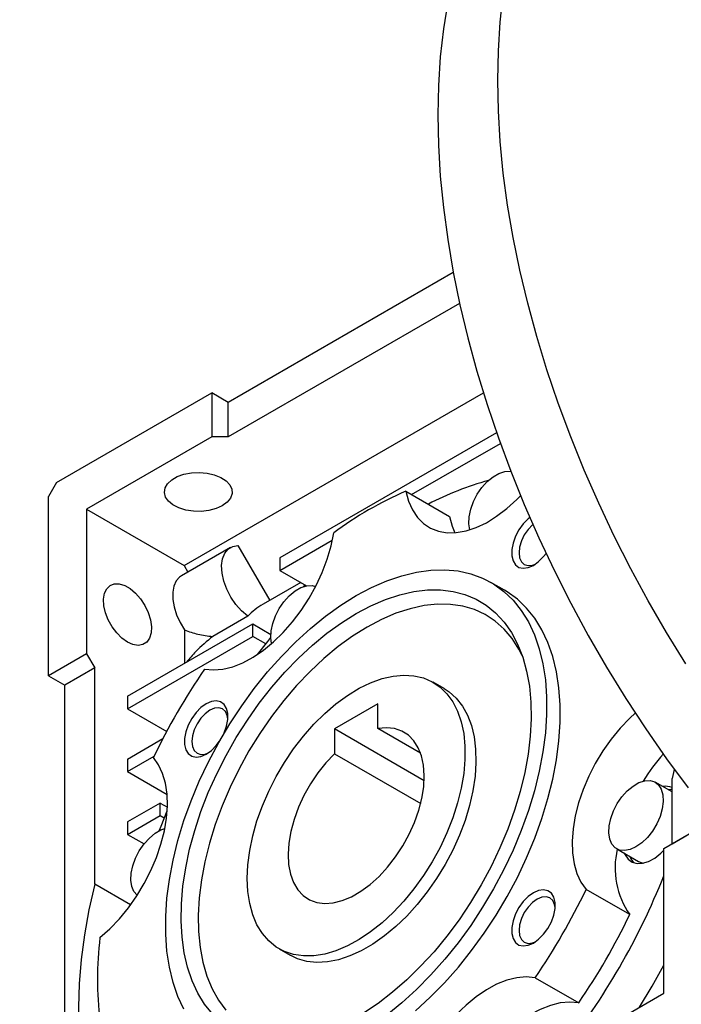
# Model space of a CAD drawing. Header units: millimetres. Extents: x 25 to 1092, y 25 to 838.
# Tile 6 of 10: x 884 to 970, y 536 to 664. Entities that reach past the tile are written whole.
import ezdxf

# ---------------------------------------------------------------- set-up
doc = ezdxf.new("R2010")
doc.units = ezdxf.units.MM
doc.header["$LTSCALE"] = 4
doc.linetypes.add('SLD-Solid', pattern=[0])
doc.layers.add('TEXT', color=140, linetype='SLD-Solid', lineweight=25)
doc.dimstyles.new('SLDDIMSTYLE0', dxfattribs={"dimtxt": 0.18, "dimasz": 13.208, "dimexe": 0, "dimexo": 0.0625, "dimgap": 0, "dimtad": 0, "dimtih": 1, "dimtoh": 1, "dimdec": 0, "dimrnd": 1e-09, "dimzin": 0, "dimdsep": 46, "dimtxsty": 'Standard', "dimsah": 1, "dimcen": 0.09, "dimadec": 0, "dimazin": 0, "dimtfac": 13.208, "dimtdec": 0, "dimtofl": 0, "dimtmove": 0, "dimatfit": 3, "dimfxl": 0, "dimfrac": 2, "dimtolj": 1, "dimtzin": 0, "dimarcsym": 0})

msp = doc.modelspace()

# ---------------------------------------------------------------- linework, layer by layer
for p, q in [((940.084, 631.436), (910.854, 614.561)), ((940.905, 627.418), (910.854, 610.071)), ((888.58, 604.152), (908.733, 615.786)), ((905.136, 593.369), (943.993, 615.801)), ((908.733, 615.786), (908.733, 610.071)), ((910.854, 614.561), (908.733, 615.786)), ((910.854, 614.562), (908.733, 615.786)), ((910.854, 610.071), (910.854, 614.561)), ((945.712, 610.597), (917.572, 594.352)), ((908.733, 610.071), (892.469, 600.682)), ((910.854, 610.071), (908.733, 610.071)), ((934.673, 602.591), (946.193, 609.242)), ((888.58, 604.152), (887.52, 602.315)), ((933.925, 603.023), (939.581, 599.757)), ((887.52, 579.044), (887.52, 602.315)), ((892.469, 600.682), (905.136, 593.369)), ((892.469, 600.682), (892.469, 581.901)), ((917.572, 592.719), (924.373, 596.645)), ((911.136, 595.704), (904.772, 592.031)), ((912.125, 595.962), (916.239, 588.836)), ((917.572, 594.352), (917.572, 592.719)), ((905.136, 593.369), (905.625, 592.523)), ((917.572, 592.719), (921.007, 590.736)), ((920.269, 591.162), (915.386, 588.344)), ((946.737, 590.163), (944.97, 591.183)), ((920.788, 590.862), (920.581, 590.615)), ((913.383, 586.778), (908.841, 584.156)), ((897.773, 576.39), (914.036, 585.779)), ((905.197, 585.008), (905.197, 580.676)), ((914.036, 584.146), (914.036, 585.779)), ((914.036, 585.779), (916.391, 584.419)), ((897.773, 574.757), (914.036, 584.146)), ((915.721, 583.173), (914.036, 584.146)), ((892.469, 581.901), (887.52, 579.044)), ((892.469, 581.901), (893.53, 580.064)), ((893.53, 580.064), (889.641, 577.819)), ((893.53, 551.961), (893.53, 580.064)), ((887.52, 579.044), (889.641, 577.819)), ((889.641, 511.679), (889.641, 577.819)), ((938.885, 577.376), (937.47, 578.193)), ((897.773, 576.39), (897.773, 574.757)), ((897.773, 574.757), (902.866, 571.817)), ((930.3, 575.406), (924.643, 572.14)), ((930.3, 572.175), (930.3, 575.406)), ((924.643, 572.14), (924.643, 568.909)), ((936.297, 565.412), (924.643, 572.14)), ((935.845, 568.973), (930.3, 572.175)), ((897.773, 568.225), (902.372, 570.88)), ((897.773, 566.592), (901.224, 568.584)), ((897.773, 568.225), (897.773, 566.592)), ((924.643, 568.909), (935.846, 562.442)), ((968.769, 566.871), (968.483, 565.7)), ((897.773, 566.592), (902.916, 563.622)), ((968.483, 557.194), (968.483, 565.7)), ((968.483, 563.954), (966.305, 565.212)), ((902.015, 562.509), (897.773, 560.059)), ((902.015, 560.876), (902.015, 562.509)), ((902.015, 562.509), (902.953, 561.967)), ((897.773, 558.426), (902.015, 560.876)), ((902.015, 560.876), (902.55, 560.567)), ((897.773, 560.059), (897.773, 558.426)), ((967.423, 556.582), (972.372, 559.439)), ((968.483, 557.194), (972.372, 559.439)), ((897.773, 558.426), (899.921, 557.186)), ((961.305, 556.551), (964.134, 554.918)), ((967.423, 556.582), (968.483, 557.194)), ((967.423, 537.801), (967.423, 556.582)), ((898.179, 549.278), (893.53, 551.961)), ((962.988, 548.015), (957.332, 551.28)), ((917.472, 543.551), (918.886, 542.734)), ((950.705, 539.803), (956.362, 536.537)), ((951.159, 528.412), (967.423, 537.801))]:
    msp.add_line(p, q)
at = {"flags": 128}
for points in [[(939.356, 666.623), (938.797, 663.113), (938.398, 659.485), (938.158, 655.747), (938.078, 651.908), (938.158, 647.976), (938.398, 643.961), (938.797, 639.872), (939.356, 635.717), (940.071, 631.507), (940.942, 627.25), (941.967, 622.956), (943.143, 618.636), (944.468, 614.299), (945.938, 609.954), (947.551, 605.612), (949.303, 601.282), (951.189, 596.975), (953.206, 592.699), (955.349, 588.465), (957.613, 584.283), (959.992, 580.161), (962.483, 576.109), (965.078, 572.137), (967.772, 568.252), (970.559, 564.465)], [(970.261, 580.599), (967.771, 584.651), (965.391, 588.773), (963.127, 592.956), (960.984, 597.189), (958.967, 601.465), (957.081, 605.772), (955.329, 610.102), (953.716, 614.444), (952.246, 618.789), (950.921, 623.126), (949.745, 627.447), (948.72, 631.74), (947.849, 635.997), (947.134, 640.207), (946.576, 644.362), (946.176, 648.452), (945.936, 652.467), (945.856, 656.398), (945.936, 660.237), (946.176, 663.975), (946.576, 667.603)], [(910.076, 601.131), (909.275, 600.765), (908.349, 600.516), (907.349, 600.397), (906.327, 600.414), (905.341, 600.566), (904.441, 600.846), (903.678, 601.238), (903.092, 601.721), (902.715, 602.27), (902.567, 602.853), (902.656, 603.441), (902.977, 604), (903.514, 604.502), (904.236, 604.919), (905.105, 605.229), (906.075, 605.415), (907.093, 605.466), (908.104, 605.38), (909.053, 605.163), (909.89, 604.824), (910.569, 604.384), (911.054, 603.865), (911.319, 603.295), (911.348, 602.706), (911.142, 602.128), (910.71, 601.593), (910.076, 601.131)], [(942.22, 598.007), (942.097, 598.805), (942.139, 599.71), (942.343, 600.679), (942.702, 601.665), (943.196, 602.624), (943.805, 603.51), (944.499, 604.281), (945.246, 604.902), (946.01, 605.343), (946.757, 605.584), (947.451, 605.614), (947.556, 605.599)], [(933.925, 603.023), (934.272, 601.732), (934.773, 600.591), (935.422, 599.615), (936.209, 598.82), (937.121, 598.218), (938.145, 597.817), (939.267, 597.624), (940.469, 597.641), (941.733, 597.868), (943.041, 598.302), (944.373, 598.936), (945.709, 599.761), (947.03, 600.764), (948.315, 601.931), (948.819, 602.443)], [(939.581, 599.757), (939.928, 598.467), (940.276, 597.624)], [(950.019, 599.607), (949.812, 599.438), (949.174, 598.791), (948.613, 598.019), (948.161, 597.169), (947.844, 596.289), (947.681, 595.43), (947.681, 594.643), (947.844, 593.972), (948.161, 593.458), (948.613, 593.13), (949.174, 593.006), (949.812, 593.095), (950.489, 593.391), (951.166, 593.877), (951.803, 594.524), (952.129, 594.943)], [(907.773, 579.9), (908.931, 579.797), (910.162, 579.906), (911.448, 580.223), (912.769, 580.744), (914.105, 581.463), (915.437, 582.366), (916.745, 583.443), (918.009, 584.675), (919.211, 586.046), (920.332, 587.534), (921.357, 589.118), (922.269, 590.773), (923.056, 592.476), (923.704, 594.201), (924.206, 595.922), (924.553, 597.613)], [(950.416, 598.701), (950.359, 598.651), (949.792, 598.053), (949.305, 597.341), (948.932, 596.563), (948.697, 595.773), (948.617, 595.024), (948.697, 594.368), (948.932, 593.849), (949.305, 593.503), (949.792, 593.353), (950.359, 593.409), (950.74, 593.549)], [(913.383, 586.778), (912.583, 587.461), (911.842, 588.3), (911.192, 589.257), (910.662, 590.289), (910.277, 591.35), (910.052, 592.393), (910, 593.371), (910.121, 594.241), (910.41, 594.963), (910.855, 595.505), (911.435, 595.843), (912.125, 595.962)], [(927.471, 589.451), (929.463, 590.508), (931.441, 591.372), (933.394, 592.039), (935.308, 592.504), (937.172, 592.764), (938.972, 592.817), (940.698, 592.662), (942.339, 592.302), (943.883, 591.737), (945.32, 590.973), (946.642, 590.013), (947.839, 588.864), (948.904, 587.534), (949.83, 586.031), (950.612, 584.365), (951.243, 582.546), (951.72, 580.587), (952.039, 578.499), (952.2, 576.298), (952.2, 573.997), (952.039, 571.61), (951.72, 569.154), (951.243, 566.644), (950.612, 564.096), (949.83, 561.528), (948.904, 558.955), (947.839, 556.395), (946.642, 553.864), (945.32, 551.378), (943.883, 548.954), (942.339, 546.607), (940.698, 544.353), (938.972, 542.206), (937.172, 540.18), (935.308, 538.288), (933.394, 536.542), (931.441, 534.955)], [(904.772, 592.031), (904.534, 591.867), (904.093, 591.366), (903.793, 590.697), (903.646, 589.887), (903.659, 588.969), (903.831, 587.981), (904.154, 586.964), (904.616, 585.959), (905.197, 585.008)], [(897.773, 583.412), (897.055, 583.924), (896.376, 584.601), (895.773, 585.408), (895.277, 586.3), (894.916, 587.231), (894.709, 588.15), (894.667, 589.007), (894.792, 589.756), (895.078, 590.357), (895.51, 590.777), (896.063, 590.994), (896.709, 590.996), (897.411, 590.782), (898.134, 590.365), (898.837, 589.767), (899.482, 589.02), (900.036, 588.164), (900.467, 587.246), (900.753, 586.315), (900.879, 585.421), (900.837, 584.613), (900.629, 583.933), (900.268, 583.419), (899.773, 583.099), (899.169, 582.989), (898.49, 583.095), (897.773, 583.412)], [(916.498, 583.225), (916.391, 583.964), (916.432, 584.87), (916.637, 585.838), (916.995, 586.825), (917.49, 587.784), (918.098, 588.669), (918.792, 589.441), (919.539, 590.061), (920.303, 590.503), (921.05, 590.744), (921.744, 590.774), (922.21, 590.656)], [(927.471, 587.128), (929.374, 588.134), (931.263, 588.949), (933.126, 589.567), (934.949, 589.984), (936.719, 590.196), (938.425, 590.203), (940.054, 590.004), (941.594, 589.601), (943.036, 588.997), (944.368, 588.195), (945.582, 587.201), (946.669, 586.023), (947.621, 584.668), (948.432, 583.146), (949.095, 581.469), (949.607, 579.646), (949.964, 577.692), (950.163, 575.62), (950.203, 573.445), (950.084, 571.181), (949.805, 568.845), (949.371, 566.453), (948.782, 564.022), (948.044, 561.569), (947.162, 559.111), (946.142, 556.665), (944.99, 554.249), (943.716, 551.879), (942.328, 549.573), (940.836, 547.345), (939.25, 545.213), (937.581, 543.19), (935.841, 541.292), (934.043, 539.53), (932.198, 537.919), (930.321, 536.468), (928.423, 535.189)], [(935.162, 535.522), (937.076, 537.267), (938.94, 539.159), (940.74, 541.185), (942.466, 543.333), (944.106, 545.587), (945.65, 547.934), (947.088, 550.358), (948.409, 552.843), (949.607, 555.375), (950.672, 557.935), (951.598, 560.507), (952.379, 563.076), (953.01, 565.623), (953.487, 568.133), (953.807, 570.589), (953.968, 572.976), (953.968, 575.278), (953.807, 577.479), (953.487, 579.566), (953.01, 581.525), (952.379, 583.344), (951.598, 585.01), (950.672, 586.514), (949.607, 587.844), (948.409, 588.993), (947.088, 589.952), (946.737, 590.163)], [(905.112, 535.712), (904.331, 537.379), (903.7, 539.197), (903.223, 541.157), (902.903, 543.244), (902.742, 545.445), (902.742, 547.747), (902.903, 550.134), (903.223, 552.59), (903.7, 555.1), (904.331, 557.647), (905.112, 560.216), (906.038, 562.788), (907.103, 565.348), (908.301, 567.879), (909.622, 570.365), (911.06, 572.789), (912.604, 575.136), (914.244, 577.39), (915.97, 579.538), (917.77, 581.564), (919.634, 583.456), (921.548, 585.201), (923.501, 586.789), (925.48, 588.208), (927.471, 589.451)], [(949.023, 581.679), (948.606, 582.492), (947.71, 583.892), (946.675, 585.115), (945.508, 586.153), (944.218, 586.997), (942.814, 587.642), (941.308, 588.082), (939.709, 588.315), (938.03, 588.339), (936.284, 588.154), (934.483, 587.76), (932.64, 587.162), (930.77, 586.362), (928.885, 585.368)], [(908.801, 535.109), (907.78, 536.376), (906.898, 537.816), (906.16, 539.417), (905.572, 541.169), (905.137, 543.059), (904.859, 545.073), (904.739, 547.199), (904.779, 549.42), (904.978, 551.722), (905.335, 554.088), (905.847, 556.502), (906.511, 558.946), (907.321, 561.404), (908.274, 563.858), (909.36, 566.291), (910.574, 568.686), (911.907, 571.026), (913.348, 573.295), (914.889, 575.477), (916.517, 577.557), (918.223, 579.519), (919.994, 581.35), (921.817, 583.038), (923.679, 584.571), (925.569, 585.937), (927.471, 587.128)], [(928.885, 585.368), (927.001, 584.187), (925.131, 582.826), (923.288, 581.298), (921.487, 579.612), (919.74, 577.781), (918.062, 575.819), (916.463, 573.74), (914.956, 571.56), (913.553, 569.294), (912.263, 566.961), (911.096, 564.576), (910.061, 562.158), (909.165, 559.724), (908.415, 557.293), (907.817, 554.882), (907.375, 552.509), (907.092, 550.192), (906.97, 547.949), (907.011, 545.794), (907.213, 543.746), (907.576, 541.818), (908.097, 540.025), (908.772, 538.381), (909.595, 536.897), (910.562, 535.584)], [(914.664, 581.819), (915.98, 583.498), (916.389, 584.002)], [(913.329, 552.708), (913.409, 554.49), (913.649, 556.344), (914.045, 558.25), (914.593, 560.185), (915.287, 562.129), (916.119, 564.057), (917.08, 565.95), (918.158, 567.786), (919.342, 569.543), (920.619, 571.201), (921.972, 572.743), (923.388, 574.15), (924.851, 575.407), (926.343, 576.499), (927.848, 577.414), (929.348, 578.142), (930.827, 578.674), (932.269, 579.004), (933.656, 579.128), (934.972, 579.046), (936.204, 578.758), (937.337, 578.268), (938.358, 577.58), (939.256, 576.703), (940.02, 575.646), (940.642, 574.422), (941.115, 573.045), (941.433, 571.529), (941.593, 569.893), (941.593, 568.155), (941.433, 566.334), (941.115, 564.451), (940.642, 562.528), (940.02, 560.586), (939.256, 558.647), (938.358, 556.734), (937.337, 554.867), (936.204, 553.068), (934.972, 551.358), (933.656, 549.755), (932.269, 548.279), (930.827, 546.945), (929.348, 545.769), (927.848, 544.764), (926.343, 543.942), (924.851, 543.311), (923.388, 542.879), (921.972, 542.652), (920.619, 542.63), (919.342, 542.816), (918.158, 543.205), (917.08, 543.796), (916.119, 544.579), (915.287, 545.547), (914.593, 546.689), (914.045, 547.992), (913.649, 549.44), (913.409, 551.018), (913.329, 552.708)], [(938.885, 577.376), (939.528, 576.953), (940.458, 576.123), (941.256, 575.11), (941.915, 573.927), (942.425, 572.586), (942.783, 571.104), (942.982, 569.496), (943.022, 567.782), (942.902, 565.98), (942.623, 564.11), (942.189, 562.195), (941.604, 560.256), (940.874, 558.314), (940.009, 556.392), (939.018, 554.512), (937.911, 552.694), (936.703, 550.96), (935.406, 549.329), (934.035, 547.819), (932.606, 546.448), (931.135, 545.231), (929.638, 544.182), (928.133, 543.313), (926.636, 542.634), (925.164, 542.152), (923.735, 541.873), (922.364, 541.8), (921.068, 541.934), (919.859, 542.273), (918.886, 542.734)], [(910.224, 571.412), (910.317, 571.611), (910.634, 572.491), (910.797, 573.35), (910.797, 574.137), (910.634, 574.807), (910.317, 575.322), (909.864, 575.65), (909.303, 575.773), (908.666, 575.685), (907.989, 575.389)], [(907.989, 575.389), (907.312, 574.903), (906.674, 574.256), (906.113, 573.485), (905.661, 572.634), (905.344, 571.754), (905.181, 570.895), (905.181, 570.108), (905.344, 569.438), (905.661, 568.923), (906.113, 568.595), (906.674, 568.472), (907.312, 568.561), (907.989, 568.856), (908.666, 569.342), (909.303, 569.989), (909.722, 570.542)], [(908.467, 574.56), (907.859, 574.117), (907.292, 573.518), (906.805, 572.806), (906.432, 572.028), (906.197, 571.238), (906.117, 570.49), (906.197, 569.834), (906.432, 569.315), (906.805, 568.968), (907.292, 568.818), (907.859, 568.874), (908.24, 569.014)], [(910.806, 573.46), (910.737, 573.859), (910.502, 574.378), (910.129, 574.725), (909.642, 574.875), (909.075, 574.819), (908.467, 574.56)], [(963.716, 574.192), (962.991, 573.524), (961.752, 572.229), (960.582, 570.805), (959.501, 569.273), (958.523, 567.655), (957.664, 565.976), (956.936, 564.261), (956.35, 562.534), (955.915, 560.823), (955.636, 559.152), (955.52, 557.547), (955.566, 556.03), (955.774, 554.625), (956.142, 553.353), (956.664, 552.233), (957.332, 551.28)], [(924.643, 568.909), (923.523, 567.724), (922.477, 566.41), (921.526, 564.992), (920.686, 563.496), (919.974, 561.951), (919.404, 560.385), (918.985, 558.828), (918.727, 557.31), (918.633, 555.86), (918.705, 554.503), (918.943, 553.267), (919.341, 552.173), (919.893, 551.244), (920.587, 550.496), (921.411, 549.943), (922.349, 549.597), (923.384, 549.462), (924.495, 549.543), (925.663, 549.837), (926.865, 550.339), (928.078, 551.039), (929.279, 551.925), (930.447, 552.979), (931.559, 554.182), (932.593, 555.51), (933.531, 556.94), (934.355, 558.444), (935.05, 559.994), (935.601, 561.56), (935.999, 563.113), (936.237, 564.624), (936.31, 566.064), (936.216, 567.407), (935.957, 568.626), (935.538, 569.699), (934.968, 570.606), (934.256, 571.33), (933.417, 571.856), (932.465, 572.176), (931.42, 572.283), (930.3, 572.175)], [(894.195, 545.032), (895.487, 546.178), (896.726, 547.473), (897.895, 548.897), (898.977, 550.43), (899.954, 552.047), (900.814, 553.726), (901.542, 555.442), (902.128, 557.168), (902.563, 558.879), (902.841, 560.55), (902.958, 562.156), (902.912, 563.672), (902.703, 565.077), (902.335, 566.349), (901.814, 567.47), (901.146, 568.422)], [(963.805, 556.799), (963.045, 556.455), (962.321, 556.319), (961.666, 556.396), (961.111, 556.683), (960.682, 557.166), (960.399, 557.822), (960.275, 558.622), (960.316, 559.528), (960.521, 560.496), (960.879, 561.483), (961.374, 562.442), (961.983, 563.327), (962.676, 564.099), (963.423, 564.719), (964.188, 565.161), (964.934, 565.402), (965.628, 565.432), (966.237, 565.249), (966.732, 564.862), (967.09, 564.289), (967.294, 563.556), (967.336, 562.698), (967.212, 561.756), (966.929, 560.772), (966.5, 559.794), (965.945, 558.866), (965.29, 558.033), (964.565, 557.333), (963.805, 556.799)], [(968.483, 564.267), (968.348, 564.269), (967.988, 564.24)], [(901.901, 558.909), (902.134, 559.516), (902.929, 561.492)], [(899.049, 550.54), (898.62, 551.023), (898.337, 551.68), (898.213, 552.48), (898.255, 553.385), (898.459, 554.354), (898.817, 555.341), (899.312, 556.299), (899.921, 557.185), (900.615, 557.956), (901.361, 558.577), (902.126, 559.019), (902.629, 559.203)], [(962.281, 555.988), (962.383, 555.761), (962.782, 555.199), (963.311, 554.823), (963.95, 554.648), (964.67, 554.681), (965.443, 554.921), (966.236, 555.359), (967.016, 555.975), (967.423, 556.375)], [(964.134, 554.918), (964.494, 554.763), (964.776, 554.702)], [(893.53, 551.961), (892.771, 548.647), (892.177, 545.377), (891.751, 542.165), (891.494, 539.026), (891.409, 535.971), (891.494, 533.016), (891.751, 530.172), (892.177, 527.452), (892.771, 524.868), (893.53, 522.43)], [(950.489, 550.846), (949.812, 550.36), (949.174, 549.713), (948.613, 548.942), (948.161, 548.091), (947.844, 547.211), (947.681, 546.353), (947.681, 545.565), (947.844, 544.895), (948.161, 544.381), (948.613, 544.052), (949.174, 543.929), (949.812, 544.018), (950.489, 544.314), (951.166, 544.799), (951.803, 545.447), (952.364, 546.218), (952.817, 547.068), (953.134, 547.948), (953.297, 548.807), (953.297, 549.594), (953.134, 550.265), (952.817, 550.779), (952.364, 551.107), (951.803, 551.231), (951.166, 551.142), (950.489, 550.846)], [(953.306, 548.917), (953.237, 549.317), (953.002, 549.835), (952.629, 550.182), (952.142, 550.332), (951.575, 550.276), (950.967, 550.017)], [(950.967, 550.017), (950.359, 549.574), (949.792, 548.976), (949.305, 548.263), (948.932, 547.486), (948.697, 546.696), (948.617, 545.947), (948.697, 545.291), (948.932, 544.772), (949.305, 544.425), (949.792, 544.275), (950.359, 544.331), (950.74, 544.471)], [(964.259, 535.975), (965.888, 538.689), (967.423, 541.454)], [(950.705, 539.803), (949.547, 539.905), (948.315, 539.797), (947.03, 539.479), (945.709, 538.958), (944.373, 538.24), (943.041, 537.336), (941.733, 536.26), (940.469, 535.027), (939.267, 533.656), (938.145, 532.168), (937.121, 530.585), (936.209, 528.929), (935.422, 527.226), (934.773, 525.502), (934.272, 523.781), (933.925, 522.089)], [(956.362, 536.537), (955.203, 536.64), (953.972, 536.531), (952.687, 536.214), (951.366, 535.692), (950.03, 534.974), (948.698, 534.07), (948.201, 533.685)]]:
    msp.add_lwpolyline(points, dxfattribs=at)
for centre, radius, start, end in [((955.304, 566.071), 39.806, 105.52103, 117.62972), ((952.596, 559.858), 47.031, 113.39134, 126.60328), ((920.003, 580.372), 9.212, 120.07855, 135.94479), ((978.978, 531.138), 86.301, 145.59624, 154.40376), ((986.839, 551.838), 25.901, 138.87104, 148.52777), ((967.653, 562.492), 2.188, 67.7051, 99.80621), ((971.604, 554.046), 10.517, 166.46139, 214.99612), ((965.112, 556.377), 2.269, 200.57849, 226.597), ((882.381, 586.902), 91.529, 321.70008, 338.29854), ((879.5, 588.565), 86.301, 325.59624, 334.40376), ((885.157, 585.299), 86.301, 325.59624, 334.40376), ((940.925, 539.621), 47.042, 173.3951, 186.6049)]:
    msp.add_arc(centre, radius, start, end)
for points, knots in [([(905.197, 585.008), (905.723, 584.782), (906.307, 584.591), (907.541, 584.302), (908.191, 584.205), (908.841, 584.156)], [0, 0, 0, 0, 0.5, 0.5, 1, 1, 1, 1]), ([(908.841, 584.156), (908.084, 583.518), (906.843, 582.47), (905.823, 581.275), (905.425, 580.808)], [0, 0, 0, 0, 0.60909425, 1, 1, 1, 1])]:
    msp.add_open_spline(points, degree=3, knots=knots)

# ---------------------------------------------------------------- leaders
at = {"layer": 'TEXT'}
msp.add_leader([(949.927, 499.531), (774.449, 565.945), (749.049, 565.945)], dimstyle='SLDDIMSTYLE0', dxfattribs=at)

doc.saveas('drawing.dxf')
